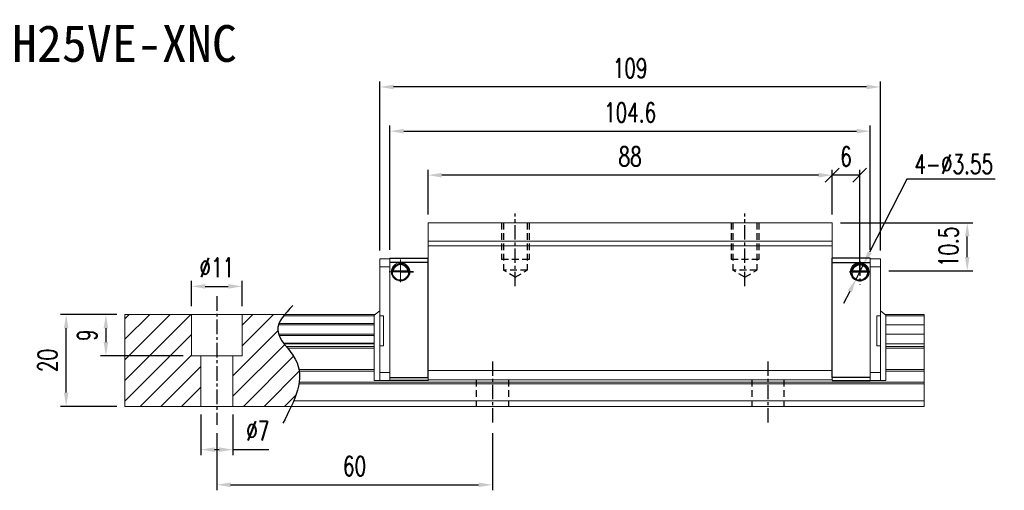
# Model space of a CAD drawing. Header units: millimetres. Extents: x 8 to 336, y 333 to 603.
# Tile 2 of 2: x 122 to 336, y 333 to 436. Entities that reach past the tile are written whole.
import ezdxf
from ezdxf.enums import TextEntityAlignment as Align

# ---------------------------------------------------------------- set-up
doc = ezdxf.new("R2010")
doc.units = ezdxf.units.MM
doc.header["$PDSIZE"] = -1
doc.linetypes.add('CENTER', pattern=[10.16, 6.35, -1.27, 1.27, -1.27])
doc.linetypes.add('DASHED', pattern=[0.75, 0.5, -0.25])
for name, color, linetype in [('2', 7, 'Continuous'), ('CHA', 7, 'Continuous'), ('CL', 1, 'CENTER'), ('DIM', 4, 'Continuous'), ('HID', 2, 'DASHED'), ('OUT', 3, 'Continuous')]:
    doc.layers.add(name, color=color, linetype=linetype)
doc.styles.add('DIM-7', font='SIMPLEX.shx', dxfattribs={"width": 0.7, "bigfont": 'chineset.shx'})
doc.styles.add('T', font='kaiu.ttf')
doc.dimstyles.new('CNS', dxfattribs={"dimtxt": 3.5, "dimasz": 2.5, "dimexe": 1, "dimexo": 1.5, "dimgap": 0.09, "dimtad": 0, "dimdsep": 46, "dimtxsty": 'DIM-7', "dimcen": 0.09, "dimclrd": 1, "dimclre": 1, "dimclrt": 4, "dimadec": 0, "dimazin": 0, "dimtfac": 1, "dimtix": 1, "dimtmove": 2, "dimatfit": 3, "dimfxl": 1, "dimtvp": 0.971429, "dimtolj": 1, "dimarcsym": 0})
doc.dimstyles.new('CNSx1 (指線專用)', dxfattribs={"dimscale": 0.8, "dimtxt": 3.5, "dimasz": 2.5, "dimexe": 1, "dimexo": 1.5, "dimgap": 1, "dimtad": 1, "dimtih": 1, "dimtoh": 1, "dimdsep": 46, "dimtxsty": 'DIM-7', "dimcen": 0.09, "dimclrd": 256, "dimclre": 256, "dimclrt": 4, "dimadec": 0, "dimazin": 0, "dimtfac": 1, "dimtix": 1, "dimtmove": 1, "dimatfit": 3, "dimfxl": 1, "dimtvp": 0.971429, "dimtolj": 1, "dimarcsym": 0})

# ---------------------------------------------------------------- blocks, each defined once
blk = doc.blocks.new('*D5')
at = {"layer": 'DEFPOINTS', "color": 0}
for p in [(132, 371.64), (144.8, 371.64), (144.8, 351.64)]:
    blk.add_point(p, dxfattribs=at)
at = {"layer": 'DIM', "color": 7, "lineweight": -2}
for p, q in [((143, 371.64), (130.8, 371.64)), ((132, 354.64), (132, 368.64)), ((143, 351.64), (130.8, 351.64))]:
    blk.add_line(p, q, dxfattribs=at)
at = {"layer": 'DIM', "color": 7}
for points in [[(131.5, 368.64), (132.5, 368.64), (132, 371.64)], [(131.5, 354.64), (132.5, 354.64), (132, 351.64)]]:
    blk.add_solid(points, dxfattribs=at)
at = {"layer": 'DIM', "color": 7, "insert": (127.92, 361.64), "char_height": 4.2, "attachment_point": 5, "rotation": 90, "style": 'DIM-7'}
blk.add_mtext('\\A1;20', dxfattribs=at)
blk = doc.blocks.new('*D6')
at = {"layer": 'DEFPOINTS', "color": 0}
for p in [(170.3, 377.78), (159.3, 371.64), (170.3, 371.64)]:
    blk.add_point(p, dxfattribs=at)
at = {"layer": 'DIM', "color": 7, "lineweight": -2}
for p, q in [((159.3, 373.44), (159.3, 378.98)), ((162.3, 377.78), (167.3, 377.78)), ((170.3, 373.44), (170.3, 378.98))]:
    blk.add_line(p, q, dxfattribs=at)
at = {"layer": 'DIM', "color": 7}
for points in [[(162.3, 378.28), (162.3, 377.28), (159.3, 377.78)], [(167.3, 378.28), (167.3, 377.28), (170.3, 377.78)]]:
    blk.add_solid(points, dxfattribs=at)
at = {"layer": 'DIM', "color": 7, "insert": (164.8, 381.86), "char_height": 4.2, "attachment_point": 5, "style": 'DIM-7'}
blk.add_mtext('\\A1;%%C11', dxfattribs=at)
blk = doc.blocks.new('*D7')
at = {"layer": 'DEFPOINTS', "color": 0}
for p in [(161.3, 351.64), (168.3, 351.64), (168.3, 342.22)]:
    blk.add_point(p, dxfattribs=at)
at = {"layer": 'DIM', "color": 7, "lineweight": -2}
for p, q in [((161.3, 349.84), (161.3, 341.02)), ((168.3, 349.84), (168.3, 341.02)), ((164.3, 342.22), (165.3, 342.22)), ((168.3, 342.22), (176.13, 342.22))]:
    blk.add_line(p, q, dxfattribs=at)
at = {"layer": 'DIM', "color": 7}
for points in [[(164.3, 342.72), (164.3, 341.72), (161.3, 342.22)], [(165.3, 342.72), (165.3, 341.72), (168.3, 342.22)]]:
    blk.add_solid(points, dxfattribs=at)
at = {"layer": 'DIM', "color": 7, "insert": (173.72, 346.3), "char_height": 4.2, "attachment_point": 5, "style": 'DIM-7'}
blk.add_mtext('\\A1;%%C7', dxfattribs=at)
blk = doc.blocks.new('*D9')
at = {"layer": 'DEFPOINTS', "color": 0}
for p in [(164.8, 347.64), (224.8, 347.64), (224.8, 334.56)]:
    blk.add_point(p, dxfattribs=at)
at = {"layer": 'DIM', "color": 7, "lineweight": -2}
for p, q in [((164.8, 345.84), (164.8, 333.36)), ((224.8, 345.84), (224.8, 333.36)), ((167.8, 334.56), (221.8, 334.56))]:
    blk.add_line(p, q, dxfattribs=at)
at = {"layer": 'DIM', "color": 7}
for points in [[(167.8, 335.06), (167.8, 334.06), (164.8, 334.56)], [(221.8, 335.06), (221.8, 334.06), (224.8, 334.56)]]:
    blk.add_solid(points, dxfattribs=at)
at = {"layer": 'DIM', "color": 7, "insert": (194.8, 338.64), "char_height": 4.2, "attachment_point": 5, "style": 'DIM-7'}
blk.add_mtext('\\A1;60', dxfattribs=at)
blk = doc.blocks.new('*D11')
at = {"layer": 'DEFPOINTS', "color": 0}
for p in [(210.8, 401.99), (210.8, 391.64), (298.8, 391.64)]:
    blk.add_point(p, dxfattribs=at)
at = {"layer": 'DIM', "color": 7, "lineweight": -2}
for p, q in [((210.8, 393.44), (210.8, 403.19)), ((298.8, 393.44), (298.8, 403.19)), ((295.8, 401.99), (213.8, 401.99))]:
    blk.add_line(p, q, dxfattribs=at)
at = {"layer": 'DIM', "color": 7}
for points in [[(213.8, 402.49), (213.8, 401.49), (210.8, 401.99)], [(295.8, 402.49), (295.8, 401.49), (298.8, 401.99)]]:
    blk.add_solid(points, dxfattribs=at)
at = {"layer": 'DIM', "color": 7, "insert": (254.8, 406.07), "char_height": 4.2, "attachment_point": 5, "style": 'DIM-7'}
blk.add_mtext('\\A1;88', dxfattribs=at)
blk = doc.blocks.new('*D4')
at = {"layer": 'DEFPOINTS', "color": 0}
for p in [(200.3, 421.2), (200.3, 383.8), (309.3, 383.8)]:
    blk.add_point(p, dxfattribs=at)
at = {"layer": 'DIM', "color": 7, "lineweight": -2}
for p, q in [((200.3, 385.6), (200.3, 422.4)), ((309.3, 385.6), (309.3, 422.4)), ((306.3, 421.2), (203.3, 421.2))]:
    blk.add_line(p, q, dxfattribs=at)
at = {"layer": 'DIM', "color": 7}
for points in [[(203.3, 421.7), (203.3, 420.7), (200.3, 421.2)], [(306.3, 421.7), (306.3, 420.7), (309.3, 421.2)]]:
    blk.add_solid(points, dxfattribs=at)
at = {"layer": 'DIM', "color": 7, "insert": (254.8, 425.28), "char_height": 4.2, "attachment_point": 5, "style": 'DIM-7'}
blk.add_mtext('\\A1;109', dxfattribs=at)
blk = doc.blocks.new('_Oblique')
at = {"color": 0, "linetype": 'ByBlock', "lineweight": -2}
blk.add_line((-0.5, -0.5), (0.5, 0.5), dxfattribs=at)
blk = doc.blocks.new('*D12')
at = {"layer": 'DEFPOINTS', "color": 0}
for p in [(298.8, 401.99), (298.8, 391.64), (304.8, 380.94)]:
    blk.add_point(p, dxfattribs=at)
at = {"layer": 'DIM', "color": 7, "lineweight": -2}
for p, q in [((298.8, 393.44), (298.8, 403.19)), ((304.8, 382.74), (304.8, 403.19)), ((304.8, 401.99), (298.8, 401.99))]:
    blk.add_line(p, q, dxfattribs=at)
at = {"layer": 'DIM', "color": 7, "lineweight": -2, "xscale": 2.999999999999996, "yscale": 2.999999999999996, "zscale": 2.999999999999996, "rotation": 180}
blk.add_blockref('_Oblique', (298.8, 401.99), dxfattribs=at)
at = {"layer": 'DIM', "color": 7, "lineweight": -2, "xscale": 2.999999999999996, "yscale": 2.999999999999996, "zscale": 2.999999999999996}
blk.add_blockref('_Oblique', (304.8, 401.99), dxfattribs=at)
at = {"layer": 'DIM', "color": 7, "insert": (301.8, 406.07), "char_height": 4.2, "attachment_point": 5, "style": 'DIM-7'}
blk.add_mtext('\\A1;6', dxfattribs=at)
blk = doc.blocks.new('*D13')
at = {"layer": 'DEFPOINTS', "color": 0}
for p in [(298.8, 391.64), (328.21, 391.64), (309.3, 381.14)]:
    blk.add_point(p, dxfattribs=at)
at = {"layer": 'DIM', "color": 7, "lineweight": -2}
for p, q in [((300.6, 391.64), (329.41, 391.64)), ((328.21, 384.14), (328.21, 388.64)), ((311.1, 381.14), (329.41, 381.14))]:
    blk.add_line(p, q, dxfattribs=at)
at = {"layer": 'DIM', "color": 7}
for points in [[(327.71, 388.64), (328.71, 388.64), (328.21, 391.64)], [(327.71, 384.14), (328.71, 384.14), (328.21, 381.14)]]:
    blk.add_solid(points, dxfattribs=at)
at = {"layer": 'DIM', "color": 7, "insert": (324.13, 386.39), "char_height": 4.2, "attachment_point": 5, "rotation": 90, "style": 'DIM-7'}
blk.add_mtext('\\A1;10.5', dxfattribs=at)
blk = doc.blocks.new('*D18')
at = {"layer": 'DEFPOINTS', "color": 0}
for p in [(307.1, 411.58), (202.5, 383.94), (307.1, 383.94)]:
    blk.add_point(p, dxfattribs=at)
at = {"layer": 'DIM', "color": 7, "lineweight": -2}
for p, q in [((202.5, 385.74), (202.5, 412.78)), ((307.1, 385.74), (307.1, 412.78)), ((205.5, 411.58), (304.1, 411.58))]:
    blk.add_line(p, q, dxfattribs=at)
at = {"layer": 'DIM', "color": 7}
for points in [[(205.5, 412.08), (205.5, 411.08), (202.5, 411.58)], [(304.1, 412.08), (304.1, 411.08), (307.1, 411.58)]]:
    blk.add_solid(points, dxfattribs=at)
at = {"layer": 'DIM', "color": 7, "insert": (254.8, 415.66), "char_height": 4.2, "attachment_point": 5, "style": 'DIM-7'}
blk.add_mtext('\\A1;104.6', dxfattribs=at)
blk = doc.blocks.new('*D30')
at = {"layer": 'DEFPOINTS', "color": 0}
for p in [(144.8, 371.64), (140.65, 362.64), (159.3, 362.64)]:
    blk.add_point(p, dxfattribs=at)
at = {"layer": 'DIM', "color": 7, "lineweight": -2}
for p, q in [((143, 371.64), (139.45, 371.64)), ((140.65, 368.64), (140.65, 365.64)), ((157.5, 362.64), (139.45, 362.64))]:
    blk.add_line(p, q, dxfattribs=at)
at = {"layer": 'DIM', "color": 7}
for points in [[(140.15, 368.64), (141.15, 368.64), (140.65, 371.64)], [(140.15, 365.64), (141.15, 365.64), (140.65, 362.64)]]:
    blk.add_solid(points, dxfattribs=at)
at = {"layer": 'DIM', "color": 7, "insert": (136.57, 367.14), "char_height": 4.2, "attachment_point": 5, "rotation": 90, "style": 'DIM-7'}
blk.add_mtext('\\A1;9', dxfattribs=at)
blk = doc.blocks.new('*D34')
at = {"layer": 'DEFPOINTS', "color": 0}
for p in [(305.6, 382.52), (303.99, 379.36)]:
    blk.add_point(p, dxfattribs=at)
at = {"layer": 'DIM', "color": 0, "lineweight": -2}
for p, q in [((315.03, 401.11), (306.96, 385.2)), ((334.29, 401.11), (315.03, 401.11)), ((303.99, 379.36), (305.6, 382.52)), ((302.64, 376.68), (301.28, 374.01))]:
    blk.add_line(p, q, dxfattribs=at)
at = {"layer": 'DIM', "color": 0}
for points in [[(306.51, 385.42), (307.4, 384.97), (305.6, 382.52)], [(302.19, 376.91), (303.08, 376.45), (303.99, 379.36)]]:
    blk.add_solid(points, dxfattribs=at)
at = {"layer": 'DIM', "color": 0, "insert": (325.26, 404.41), "char_height": 4.2, "attachment_point": 5, "style": 'DIM-7'}
blk.add_mtext('\\A1;4-∅3.55', dxfattribs=at)

msp = doc.modelspace()

# ---------------------------------------------------------------- linework, layer by layer
at = {"layer": '2', "color": 0, "linetype": 'Continuous'}
for p, q in [((202.498, 383.939), (210.798, 383.939)), ((210.798, 357.939), (210.798, 383.939)), ((307.098, 383.939), (298.798, 383.939)), ((298.798, 357.939), (298.798, 383.939)), ((210.798, 382.939), (202.498, 382.939)), ((298.798, 382.939), (307.098, 382.939)), ((306.572, 380.989), (303.024, 380.989)), ((303.166, 381.122), (306.43, 381.122)), ((303.243, 381.189), (306.353, 381.189)), ((210.798, 379.039), (210.798, 379.289)), ((298.798, 379.039), (298.798, 379.289)), ((202.498, 357.939), (210.798, 357.939)), ((210.799, 357.304), (202.498, 357.304)), ((210.799, 357.304), (202.498, 357.304)), ((210.798, 357.439), (210.798, 357.304)), ((298.797, 357.304), (307.098, 357.304)), ((298.797, 357.304), (307.098, 357.304)), ((307.098, 357.939), (298.798, 357.939)), ((298.798, 357.439), (298.798, 357.304))]:
    msp.add_line(p, q, dxfattribs=at)
at = {"layer": '2', "color": 0, "linetype": 'Continuous', "extrusion": (0, 0, -1)}
for centre, radius, start, end in [((-204.798, 380.939), 1.975, 90, 270), ((-304.798, 380.939), 1.975, 270, 90), ((-304.798, 380.939), 1.575, 9.1332, 90), ((-304.798, 380.939), 1.975, 90, 270), ((-304.798, 380.939), 1.575, 90, 170.8668)]:
    msp.add_arc(centre, radius, start, end, dxfattribs=at)
at = {"layer": '2', "color": 0, "linetype": 'Continuous'}
for start, end in [(90, 270), (270, 90)]:
    msp.add_arc((304.798, 380.939), 1.775, start, end, dxfattribs=at)
for points, knots in [([(304.798, 382.57), (304.647, 382.57), (304.494, 382.546), (304.177, 382.45), (304.011, 382.366), (303.741, 382.168), (303.627, 382.057), (303.455, 381.838), (303.389, 381.731), (303.283, 381.517), (303.242, 381.407), (303.193, 381.241), (303.178, 381.178), (303.166, 381.122)], [0, 0, 0, 0, 0.1837975, 0.1837975, 0.4104893, 0.4104893, 0.6000274, 0.6000274, 0.749109, 0.749109, 0.8991923, 0.8991923, 1, 1, 1, 1]), ([(306.43, 381.122), (306.414, 381.198), (306.392, 381.287), (306.328, 381.477), (306.286, 381.579), (306.181, 381.774), (306.117, 381.871), (305.945, 382.082), (305.827, 382.193), (305.567, 382.373), (305.423, 382.446), (305.12, 382.543), (304.958, 382.57), (304.798, 382.57)], [0, 0, 0, 0, 0.1376864, 0.1376864, 0.275472, 0.275472, 0.4123557, 0.4123557, 0.6064308, 0.6064308, 0.8046387, 0.8046387, 1, 1, 1, 1])]:
    msp.add_open_spline(points, degree=3, knots=knots, dxfattribs=at)
msp.add_open_spline([(303.243, 381.189), (303.217, 381.166), (303.192, 381.144), (303.166, 381.122)], degree=3, dxfattribs=at)
at = {"layer": 'CL', "color": 0, "ltscale": 0.5}
for p, q in [((229.798, 377.788), (229.798, 393.639)), ((279.798, 377.788), (279.798, 393.639)), ((304.798, 380.939), (304.798, 383.282)), ((304.798, 383.282), (304.798, 378.087)), ((207.627, 380.939), (202.354, 380.939)), ((204.798, 380.939), (207.627, 380.939)), ((306.86, 380.939), (302.542, 380.939)), ((302.542, 380.939), (304.798, 380.939)), ((164.798, 375.639), (164.798, 347.639)), ((224.798, 361.439), (224.798, 347.639)), ((284.798, 361.439), (284.798, 347.639))]:
    msp.add_line(p, q, dxfattribs=at)
at = {"layer": 'DIM', "color": 0}
for p, q in [((304.798, 380.939), (306.86, 380.939)), ((144.798, 370.741), (145.695, 371.639)), ((144.798, 366.251), (150.186, 371.639)), ((144.798, 361.761), (154.676, 371.639)), ((144.798, 357.271), (159.166, 371.639)), ((170.298, 369.301), (172.636, 371.639)), ((170.298, 364.81), (177.126, 371.639)), ((144.798, 352.781), (159.298, 367.281)), ((168.298, 358.32), (178.076, 368.099)), ((168.298, 353.83), (179.584, 365.116)), ((148.146, 351.639), (159.298, 362.791)), ((170.597, 351.639), (181.52, 362.562)), ((152.636, 351.639), (161.298, 360.301)), ((175.087, 351.639), (182.756, 359.308)), ((157.126, 351.639), (161.298, 355.81)), ((179.577, 351.639), (182.023, 354.084))]:
    msp.add_line(p, q, dxfattribs=at)
msp.add_open_spline([(181.351, 373.601), (179.67, 371.81), (176.012, 367.914), (185.537, 360.23), (181.722, 352.844), (179.209, 347.98)], degree=3, knots=[0, 0, 0, 0, 6.2737393, 13.647637, 27.8750855, 27.8750855, 27.8750855, 27.8750855], dxfattribs=at)
at = {"layer": 'HID', "color": 0, "ltscale": 3}
for p, q in [((226.798, 391.639), (226.798, 383.639)), ((227.198, 391.639), (227.198, 381.289)), ((232.398, 391.639), (232.398, 381.289)), ((232.798, 391.639), (232.798, 383.639)), ((276.798, 391.639), (276.798, 383.639)), ((277.198, 391.639), (277.198, 381.289)), ((282.398, 391.639), (282.398, 381.289)), ((282.798, 391.639), (282.798, 383.639)), ((232.798, 383.639), (226.798, 383.639)), ((282.798, 383.639), (276.798, 383.639)), ((232.398, 381.289), (227.198, 381.289)), ((229.798, 379.788), (227.198, 381.289)), ((229.798, 379.788), (232.398, 381.289)), ((279.798, 379.788), (277.198, 381.289)), ((282.398, 381.289), (277.198, 381.289)), ((279.798, 379.788), (282.398, 381.289)), ((221.298, 357.439), (221.298, 351.639)), ((228.298, 357.439), (228.298, 351.639)), ((281.298, 357.439), (281.298, 351.639)), ((288.298, 357.439), (288.298, 351.639))]:
    msp.add_line(p, q, dxfattribs=at)
at = {"layer": 'OUT', "color": 0, "linetype": 'Continuous', "lineweight": 15}
for p, q in [((210.798, 391.639), (210.798, 387.639)), ((298.798, 391.639), (210.798, 391.639)), ((298.798, 391.639), (298.798, 387.639)), ((210.798, 386.639), (210.798, 387.639)), ((298.798, 387.639), (210.798, 387.639)), ((298.798, 386.639), (210.798, 386.639)), ((210.798, 359.489), (210.798, 386.639)), ((298.798, 386.639), (298.798, 387.639)), ((298.798, 359.489), (298.798, 386.639)), ((200.295, 383.804), (202.498, 383.804)), ((200.295, 383.804), (200.295, 357.304)), ((202.498, 383.939), (202.498, 382.939)), ((202.498, 357.304), (202.498, 383.804)), ((307.098, 383.939), (307.098, 382.939)), ((309.3, 383.804), (307.098, 383.804)), ((307.098, 357.304), (307.098, 383.804)), ((309.3, 383.804), (309.3, 357.304)), ((200.295, 382.054), (202.498, 382.054)), ((204.798, 378.718), (204.798, 383.597)), ((309.3, 382.054), (307.098, 382.054)), ((202.354, 380.939), (204.798, 380.939)), ((203.024, 380.989), (206.572, 380.989)), ((206.43, 381.122), (203.166, 381.122)), ((206.353, 381.189), (203.243, 381.189)), ((204.798, 380.939), (204.798, 378.718)), ((144.798, 371.639), (144.798, 351.639)), ((199.263, 371.639), (144.798, 371.639)), ((159.298, 362.639), (159.298, 371.639)), ((170.298, 362.639), (170.298, 371.639)), ((199.098, 371.383), (179.39, 371.383)), ((199.095, 371.504), (200.295, 372.475)), ((199.098, 371.505), (199.098, 357.304)), ((200.295, 371.33), (201.095, 371.33)), ((201.095, 371.33), (201.095, 364.83)), ((309.3, 371.33), (308.5, 371.33)), ((308.5, 371.33), (308.5, 364.83)), ((310.5, 371.504), (309.3, 372.475)), ((318.855, 371.639), (310.333, 371.639)), ((310.498, 371.505), (310.498, 357.304)), ((318.855, 371.383), (310.498, 371.383)), ((318.855, 371.639), (318.855, 371.383)), ((318.855, 371.383), (318.855, 369.673)), ((199.098, 369.379), (178.236, 369.379)), ((199.098, 369.673), (178.346, 369.673)), ((318.855, 369.379), (310.498, 369.379)), ((318.855, 369.673), (318.855, 369.379)), ((318.855, 369.379), (318.855, 367.398)), ((199.098, 367.398), (178.232, 367.398)), ((199.098, 367.104), (178.343, 367.104)), ((318.855, 367.398), (310.498, 367.398)), ((318.855, 367.398), (318.855, 367.104)), ((318.855, 367.104), (318.855, 365.423)), ((199.098, 365.423), (179.353, 365.423)), ((199.098, 365.259), (179.475, 365.259)), ((199.098, 364.665), (179.934, 364.665)), ((200.295, 364.83), (201.095, 364.83)), ((309.3, 364.83), (308.5, 364.83)), ((318.855, 365.259), (310.498, 365.259)), ((318.855, 364.665), (310.498, 364.665)), ((318.855, 365.423), (318.855, 365.259)), ((318.855, 365.259), (318.855, 364.665)), ((318.855, 364.665), (318.855, 364.312)), ((170.298, 362.639), (159.298, 362.639)), ((161.298, 362.639), (161.298, 351.639)), ((168.298, 362.639), (168.298, 351.639)), ((199.098, 364.312), (180.214, 364.312)), ((318.855, 364.312), (310.498, 364.312)), ((318.855, 364.312), (318.855, 359.646)), ((199.098, 359.646), (182.705, 359.646)), ((199.098, 359.292), (182.759, 359.292)), ((200.298, 359.054), (202.498, 359.054)), ((298.798, 359.489), (210.798, 359.489)), ((210.798, 357.439), (210.798, 359.489)), ((298.798, 357.439), (298.798, 359.489)), ((309.298, 359.054), (307.098, 359.054)), ((318.855, 359.646), (310.498, 359.646)), ((318.855, 359.292), (310.498, 359.292)), ((318.855, 359.646), (318.855, 359.292)), ((318.855, 359.292), (318.855, 356.885)), ((310.798, 356.532), (182.671, 356.532)), ((318.855, 356.885), (182.726, 356.885)), ((199.098, 357.304), (202.498, 357.304)), ((202.498, 357.439), (202.498, 357.939)), ((202.498, 357.304), (202.498, 357.439)), ((202.498, 357.304), (202.498, 357.439)), ((298.798, 357.439), (210.798, 357.439)), ((307.098, 357.439), (307.098, 357.939)), ((307.098, 357.304), (307.098, 357.439)), ((307.098, 357.304), (307.098, 357.439)), ((310.498, 357.304), (307.098, 357.304)), ((318.855, 356.532), (310.798, 356.532)), ((318.855, 356.885), (318.855, 356.532)), ((318.855, 356.532), (318.855, 352.839)), ((310.798, 351.639), (144.798, 351.639)), ((318.855, 352.839), (181.549, 352.839)), ((318.855, 351.639), (310.798, 351.639)), ((318.855, 352.839), (318.855, 351.639))]:
    msp.add_line(p, q, dxfattribs=at)
at = {"layer": 'OUT', "color": 0, "linetype": 'Continuous', "lineweight": 15, "extrusion": (0, 0, -1)}
for radius, start, end in [(1.975, 270, 90), (1.575, 9.1332, 90), (1.575, 90, 170.8668)]:
    msp.add_arc((-204.798, 380.939), radius, start, end, dxfattribs=at)
at = {"layer": 'OUT', "color": 0, "linetype": 'Continuous', "lineweight": 15}
for start, end in [(90, 270), (270, 90)]:
    msp.add_arc((204.798, 380.939), 1.775, start, end, dxfattribs=at)
for points, knots in [([(203.166, 381.122), (203.182, 381.198), (203.204, 381.287), (203.268, 381.477), (203.31, 381.579), (203.415, 381.774), (203.479, 381.871), (203.651, 382.082), (203.769, 382.193), (204.029, 382.373), (204.173, 382.446), (204.475, 382.543), (204.638, 382.57), (204.798, 382.57)], [0, 0, 0, 0, 0.1376864, 0.1376864, 0.275472, 0.275472, 0.4123557, 0.4123557, 0.6064308, 0.6064308, 0.8046387, 0.8046387, 1, 1, 1, 1]), ([(204.798, 382.57), (204.949, 382.57), (205.102, 382.546), (205.419, 382.45), (205.584, 382.366), (205.855, 382.168), (205.969, 382.057), (206.141, 381.838), (206.207, 381.731), (206.313, 381.517), (206.354, 381.407), (206.403, 381.241), (206.418, 381.178), (206.43, 381.122)], [0, 0, 0, 0, 0.1837975, 0.1837975, 0.4104893, 0.4104893, 0.6000274, 0.6000274, 0.749109, 0.749109, 0.8991923, 0.8991923, 1, 1, 1, 1])]:
    msp.add_open_spline(points, degree=3, knots=knots, dxfattribs=at)
for points in [[(203.166, 381.122), (203.192, 381.144), (203.217, 381.166), (203.243, 381.189)], [(206.353, 381.189), (206.378, 381.166), (206.404, 381.144), (206.43, 381.122)], [(306.43, 381.122), (306.404, 381.144), (306.378, 381.166), (306.353, 381.189)]]:
    msp.add_open_spline(points, degree=3, dxfattribs=at)

# ---------------------------------------------------------------- texts
at = {"layer": 'CHA', "color": 0, "style": 'T'}
msp.add_text('TRH25VE-XNC', height=8, dxfattribs=at).set_placement((139.231, 430.675), align=Align.MIDDLE)

# ---------------------------------------------------------------- dimensions: what is measured, and where the dimension line sits
at = {"layer": 'DIM', "color": 0}
for base, p1, p2, override, picture, middle in [((200.2955, 421.2021), (309.3003, 383.8035), (200.2955, 383.8035), {"dimscale": 1.2, "dimclrd": 7, "dimclre": 7, "dimclrt": 7}, '*D4', (254.7979, 425.2821)), ((307.098, 411.579), (202.498, 383.939), (307.098, 383.939), {"dimscale": 1.2, "dimclrd": 7, "dimclre": 7, "dimclrt": 7}, '*D18', (254.798, 415.659)), ((210.798, 401.994), (298.798, 391.639), (210.798, 391.639), {"dimscale": 1.2, "dimclrd": 7, "dimclre": 7, "dimclrt": 7}, '*D11', (254.798, 406.074)), ((298.798, 401.994), (304.798, 380.939), (298.798, 391.639), {"dimscale": 1.2, "dimblk1": 'Oblique', "dimblk2": 'Oblique', "dimsah": 1, "dimclrd": 7, "dimclre": 7, "dimclrt": 7}, '*D12', (301.798, 406.074)), ((224.798, 334.562), (164.798, 347.639), (224.798, 347.639), {"dimscale": 1.2, "dimclrd": 7, "dimclre": 7, "dimclrt": 7}, '*D9', (194.798, 338.642))]:
    dim = msp.add_linear_dim(base=base, p1=p1, p2=p2, dimstyle='CNS', override=override, dxfattribs=at)
    dim.commit()
    dim.dimension.update_dxf_attribs({"geometry": picture, "text_midpoint": middle})
dim = msp.add_diameter_dim_2p(p1=(303.995, 379.356), p2=(305.601, 382.522), text='4-<>', dimstyle='CNSx1 (指線專用)', override={"dimscale": 1.2, "dimclrd": 0, "dimclre": 0, "dimclrt": 0}, dxfattribs=at)
dim.commit()
dim.dimension.update_dxf_attribs({"geometry": '*D34', "text_midpoint": (315.033, 401.112), "dimtype": 163})
for base, p1, p2, angle, picture, middle in [((328.213, 391.639), (309.3, 381.135), (298.798, 391.639), 90, '*D13', (324.133, 386.387)), ((131.999, 371.639), (144.798, 351.639), (144.798, 371.639), 90, '*D5', (127.919, 361.639)), ((140.648, 362.639), (144.798, 371.639), (159.298, 362.639), 270, '*D30', (136.568, 367.139))]:
    dim = msp.add_linear_dim(base=base, p1=p1, p2=p2, angle=angle, dimstyle='CNS', override={"dimscale": 1.2, "dimclrd": 7, "dimclre": 7, "dimclrt": 7}, dxfattribs=at)
    dim.commit()
    dim.dimension.update_dxf_attribs({"geometry": picture, "text_midpoint": middle})
dim = msp.add_linear_dim(base=(170.298, 377.782), p1=(159.298, 371.639), p2=(170.298, 371.639), text='%%C<>', dimstyle='CNS', override={"dimscale": 1.2, "dimclrd": 7, "dimclre": 7, "dimclrt": 7}, dxfattribs=at)
dim.commit()
dim.dimension.update_dxf_attribs({"geometry": '*D6', "text_midpoint": (164.798, 381.862)})
dim = msp.add_linear_dim(base=(168.298, 342.223), p1=(161.298, 351.639), p2=(168.298, 351.639), text='%%C<>', dimstyle='CNS', override={"dimscale": 1.2, "dimclrd": 7, "dimclre": 7, "dimclrt": 7, "dimtmove": 0}, dxfattribs=at)
dim.commit()
dim.dimension.update_dxf_attribs({"geometry": '*D7', "text_midpoint": (173.716, 342.223), "dimtype": 160})

doc.saveas('drawing.dxf')
